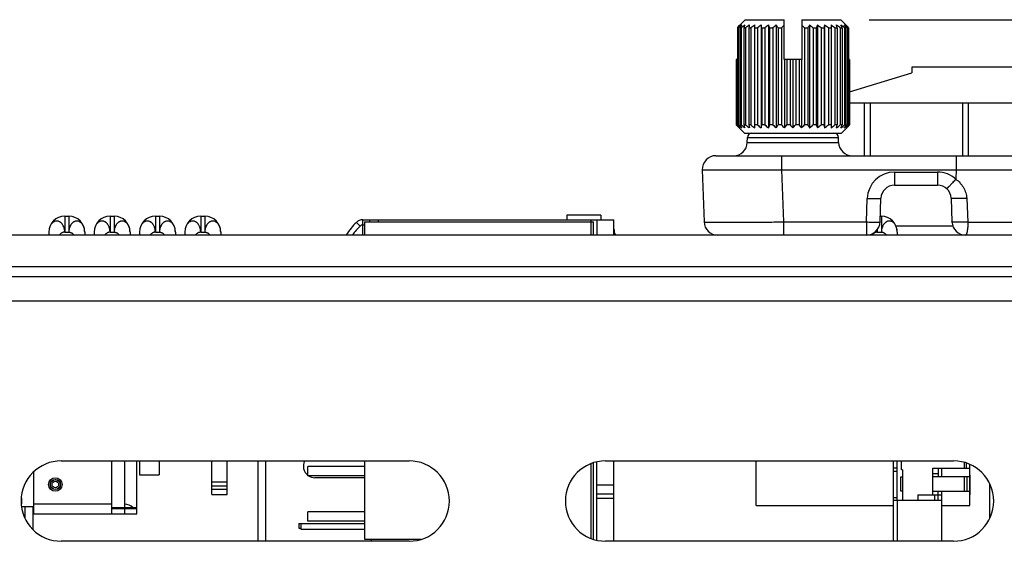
# Model space of a CAD drawing. Header units: inches. Extents: x 0 to 34, y 0 to 22.
# Tile 71 of 106: x 13.9 to 16, y 11.9 to 13. Entities that reach past the tile are written whole.
import ezdxf

# ---------------------------------------------------------------- set-up
doc = ezdxf.new("R2010")
doc.units = ezdxf.units.IN
doc.header["$LTSCALE"] = 1.87
doc.header["$MEASUREMENT"] = 0
doc.layers.get('0').update_dxf_attribs({"linetype": 'CONTINUOUS'})
for name, color, linetype in [('02___PRT_ALL_AXES', 7, 'CONTINUOUS'), ('03___PRT_ALL_CURVES', 7, 'CONTINUOUS'), ('DATUMCURVES', 7, 'CONTINUOUS'), ('DIMENSIONS', 7, 'CONTINUOUS'), ('SD_DOOR', 7, 'CONTINUOUS')]:
    doc.layers.add(name, color=color, linetype=linetype)
doc.styles.get("Standard").update_dxf_attribs({"font": 'txt', "width": 0.8})
doc.dimstyles.new('DIMSTYLE_1', dxfattribs={"dimtxt": 0.125, "dimasz": 0.18, "dimexe": 0.125, "dimexo": 0.0625, "dimgap": 0.0625, "dimtad": 0, "dimtih": 1, "dimtoh": 1, "dimzin": 4, "dimdsep": 46, "dimtxsty": 'STANDARD', "dimblk": '_FILLED', "dimblk1": '_FILLED', "dimblk2": '_FILLED', "dimcen": 0.09, "dimadec": 0, "dimazin": 0, "dimtp": 0.01, "dimtm": 0.01, "dimtfac": 1, "dimtofl": 0, "dimtmove": 0, "dimatfit": 3, "dimldrblk": '_FILLED', "dimfxl": 1, "dimtolj": 1, "dimtzin": 4, "dimarcsym": 0})

# ---------------------------------------------------------------- blocks, each defined once
blk = doc.blocks.new('_FILLED')
at = {"color": 0, "linetype": 'BYBLOCK'}
blk.add_solid([(0, 0), (-1, 0.174), (-1, -0.174)], dxfattribs=at)
blk = doc.blocks.new('*D5')
at = {"layer": 'DIMENSIONS', "color": 2, "linetype": 'CONTINUOUS'}
for p, q in [((15.7295, 13.0406), (22.6206, 13.0406)), ((22.4956, 13.0406), (22.4956, 10.7789)), ((22.4956, 8.2671), (22.4956, 10.5289)), ((20.9262, 8.2671), (22.6206, 8.2671))]:
    blk.add_line(p, q, dxfattribs=at)
at = {"layer": 'DIMENSIONS', "color": 2, "linetype": 'CONTINUOUS', "xscale": 0.18, "yscale": 0.18, "zscale": 0.18}
for p, rotation in [((22.4956, 13.0406), 90), ((22.4956, 8.2671), 270)]:
    blk.add_blockref('_FILLED', p, dxfattribs=dict(at, rotation=rotation))
at = {"layer": 'DIMENSIONS', "color": 2, "linetype": 'CONTINUOUS', "insert": (22.4956, 10.7164), "char_height": 0.125, "width": 1.225, "attachment_point": 2, "line_spacing_factor": 0.9}
blk.add_mtext('4.77{\\Ftxt.shx;\\W1.000000;\\H0.125000; }[121.2]', dxfattribs=at)

msp = doc.modelspace()

# ---------------------------------------------------------------- linework, layer by layer
at = {"color": 7, "linetype": 'CONTINUOUS'}
for p, q in [((15.6865, 12.8815), (15.8243, 12.9237)), ((15.8243, 12.9358), (15.8243, 12.9237)), ((16.0802, 12.9358), (15.8243, 12.9358)), ((15.6865, 12.857), (16.0821, 12.857)), ((15.7199, 12.7406), (15.7199, 12.857)), ((15.7317, 12.857), (15.7317, 12.7406)), ((15.9365, 12.7406), (15.9365, 12.857)), ((15.9483, 12.857), (15.9483, 12.7406)), ((13.9553, 12.6071), (13.9553, 12.5721)), ((13.9553, 12.6071), (13.9643, 12.6071)), ((13.9643, 12.6071), (13.9643, 12.5721)), ((14.0553, 12.6071), (14.0553, 12.5721)), ((14.0553, 12.6071), (14.0643, 12.6071)), ((14.0643, 12.6071), (14.0643, 12.5721)), ((14.1553, 12.6071), (14.1553, 12.5721)), ((14.1553, 12.6071), (14.1643, 12.6071)), ((14.1643, 12.6071), (14.1643, 12.5721)), ((14.2553, 12.6071), (14.2553, 12.5721)), ((14.2553, 12.6071), (14.2643, 12.6071)), ((14.2643, 12.6071), (14.2643, 12.5721)), ((14.6128, 12.5877), (14.6128, 12.5995)), ((14.6128, 12.5995), (15.1668, 12.5995)), ((14.6278, 12.5995), (14.6278, 12.5949)), ((14.6478, 12.5949), (14.6478, 12.5995)), ((15.0628, 12.6095), (15.0628, 12.5995)), ((15.1378, 12.6095), (15.0628, 12.6095)), ((15.1168, 12.5656), (15.1168, 12.5995)), ((15.1288, 12.5995), (15.1288, 12.5656)), ((15.1378, 12.6095), (15.1378, 12.5995)), ((15.1668, 12.5656), (15.1668, 12.5995)), ((15.7543, 12.6072), (15.7567, 12.6072)), ((15.7567, 12.6072), (15.7567, 12.5722)), ((14.6069, 12.5854), (14.5986, 12.5936)), ((14.6085, 12.5867), (14.6069, 12.5854)), ((14.6168, 12.5877), (14.6128, 12.5877)), ((14.6128, 12.5656), (14.6128, 12.5875)), ((14.6168, 12.5949), (14.6168, 12.5656)), ((14.6168, 12.5949), (15.1218, 12.5949)), ((15.1218, 12.5656), (15.1218, 12.5949)), ((15.7477, 12.5722), (15.7473, 12.5771)), ((15.7477, 12.5778), (15.7477, 12.5722)), ((15.9145, 12.5854), (15.7889, 12.5854)), ((13.9203, 12.5721), (13.9203, 12.5656)), ((13.9553, 12.5721), (13.9643, 12.5721)), ((13.9993, 12.5721), (13.9993, 12.5656)), ((14.0203, 12.5721), (14.0203, 12.5656)), ((14.0553, 12.5721), (14.0643, 12.5721)), ((14.0993, 12.5721), (14.0993, 12.5656)), ((14.1203, 12.5721), (14.1203, 12.5656)), ((14.1553, 12.5721), (14.1643, 12.5721)), ((14.1993, 12.5721), (14.1993, 12.5656)), ((14.2203, 12.5721), (14.2203, 12.5656)), ((14.2553, 12.5721), (14.2643, 12.5721)), ((14.2993, 12.5721), (14.2993, 12.5656)), ((15.7477, 12.5722), (15.7567, 12.5722)), ((15.7917, 12.5722), (15.7917, 12.5656)), ((16.3468, 12.4738), (13.5168, 12.4738)), ((16.3468, 12.4198), (13.5168, 12.4198)), ((14.0594, 11.9505), (14.0594, 12.0676)), ((14.087, 12.0676), (14.087, 11.9643)), ((14.1145, 11.9643), (14.1145, 12.0676)), ((14.1206, 12.0676), (14.1206, 12.0369)), ((14.1639, 12.0676), (14.1639, 12.0369)), ((14.2801, 11.9936), (14.2801, 12.0676)), ((14.3135, 11.9936), (14.3135, 12.0676)), ((14.3815, 12.0676), (14.3815, 11.8904)), ((14.3992, 11.8904), (14.3992, 12.0676)), ((14.4918, 12.0349), (14.4918, 12.0549)), ((14.6168, 12.0549), (14.4918, 12.0549)), ((14.6168, 12.0676), (14.6168, 11.8949)), ((15.1168, 11.897), (15.1168, 12.061)), ((15.1218, 11.8949), (15.1218, 12.0631)), ((15.1288, 11.893), (15.1288, 12.065)), ((15.1668, 11.8904), (15.1668, 12.0676)), ((15.4802, 11.9692), (15.4802, 12.0676)), ((13.8874, 11.9505), (13.8874, 12.0436)), ((14.1206, 12.0369), (14.1639, 12.0369)), ((14.6168, 12.0349), (14.4918, 12.0349)), ((15.9522, 12.0321), (15.9522, 12.0517)), ((14.3135, 12.0208), (14.2801, 12.0208)), ((14.2801, 12.0124), (14.3135, 12.0124)), ((14.6168, 12.0305), (14.5068, 12.0305)), ((15.1288, 12.0145), (15.1668, 12.0145)), ((14.3135, 12.0048), (14.2801, 12.0048)), ((14.2801, 11.9936), (14.3135, 11.9936)), ((15.1668, 11.9945), (15.1288, 11.9945)), ((15.9522, 11.9692), (15.9522, 12.0006)), ((13.8598, 11.979), (13.8589, 11.979)), ((13.8598, 11.9856), (13.8598, 11.9725)), ((14.0594, 11.9721), (13.8874, 11.9721)), ((15.1668, 11.9845), (15.1288, 11.9845)), ((15.4802, 11.9692), (15.7837, 11.9692)), ((15.89, 11.9692), (15.9522, 11.9692)), ((13.8874, 11.9662), (13.8606, 11.9662)), ((13.8677, 11.9423), (13.8677, 11.9662)), ((13.8854, 11.916), (13.8854, 11.9662)), ((13.8874, 11.9505), (14.1145, 11.9505)), ((14.1145, 11.9643), (14.0594, 11.9643)), ((14.0594, 11.9623), (14.1145, 11.9623)), ((14.087, 11.9623), (14.087, 11.9505)), ((14.1145, 11.9505), (14.1145, 11.9623)), ((14.4918, 11.9349), (14.4918, 11.9549)), ((14.6168, 11.9549), (14.4918, 11.9549)), ((14.4718, 11.9295), (14.4718, 11.9195)), ((14.4718, 11.9295), (14.6168, 11.9295)), ((14.4768, 11.9165), (14.4768, 11.9285)), ((14.6168, 11.9285), (14.4768, 11.9285)), ((14.6168, 11.9349), (14.4918, 11.9349)), ((14.4718, 11.9195), (14.4768, 11.9195)), ((14.6168, 11.9165), (14.4768, 11.9165)), ((14.6168, 11.8949), (14.7417, 11.8949)), ((14.6318, 11.8904), (14.6318, 11.8949))]:
    msp.add_line(p, q, dxfattribs=at)
at = {"color": 6, "linetype": 'CONTINUOUS'}
for p, q in [((15.7837, 11.8904), (15.7837, 12.0676)), ((15.7916, 11.9812), (15.7916, 12.0676)), ((15.8014, 12.0478), (15.8014, 12.0676)), ((15.9404, 12.0517), (15.9404, 12.064)), ((15.9443, 12.0517), (15.9443, 12.0624)), ((15.9522, 12.0517), (15.9522, 12.0591)), ((15.7916, 12.0517), (15.7837, 12.0517)), ((15.7916, 12.0439), (15.7837, 12.0439)), ((15.8034, 12.0478), (15.8014, 12.0478)), ((15.8034, 12.0478), (15.8034, 11.9809)), ((15.8703, 11.9927), (15.8703, 12.0517)), ((15.8703, 12.0517), (15.9522, 12.0517)), ((15.8703, 12.0399), (15.8821, 12.0399)), ((15.8821, 12.0517), (15.8821, 12.0321)), ((15.89, 12.0321), (15.89, 12.0517)), ((15.7995, 12.0006), (15.7995, 12.0321)), ((15.7995, 12.0321), (15.8034, 12.0321)), ((15.9522, 12.0321), (15.8703, 12.0321)), ((15.9404, 12.0006), (15.9404, 12.0321)), ((15.9463, 12.0006), (15.9463, 12.0321)), ((15.9522, 12.0006), (15.9522, 12.0321)), ((15.8034, 12.0006), (15.7995, 12.0006)), ((15.8369, 11.9927), (15.8369, 11.9809)), ((15.8369, 11.9927), (15.89, 11.9927)), ((15.8703, 12.0006), (15.9522, 12.0006)), ((15.8743, 11.9927), (15.8743, 11.9809)), ((15.8821, 11.9809), (15.8821, 12.0006)), ((15.89, 11.8904), (15.89, 12.0006)), ((15.7837, 11.9868), (15.7916, 11.9868)), ((15.7837, 11.9809), (15.89, 11.9809)), ((15.7916, 11.9809), (15.7916, 11.8904))]:
    msp.add_line(p, q, dxfattribs=at)
at = {"color": 3, "linetype": 'CONTINUOUS'}
msp.add_line((15.9958, 11.9421), (15.9958, 12.016), dxfattribs=at)
at = {"color": 7, "linetype": 'CONTINUOUS'}
for radius in [0.0149, 0.0113, 0.0108, 0.00721]:
    msp.add_circle((13.9346, 12.0154), radius, dxfattribs=at)
for centre, radius, start, end in [((13.9553, 12.5721), 0.035, 90, 180), ((13.9643, 12.5721), 0.035, 0, 90), ((14.0553, 12.5721), 0.035, 90, 180), ((14.0643, 12.5721), 0.035, 0, 90), ((14.1553, 12.5721), 0.035, 90, 180), ((14.1643, 12.5721), 0.035, 0, 90), ((14.2553, 12.5721), 0.035, 90, 180), ((14.2643, 12.5721), 0.035, 0, 90), ((14.6128, 12.5795), 0.02, 90, 135.2065), ((15.7567, 12.5722), 0.035, 0, 90), ((14.7228, 12.4703), 0.175, 135.2065, 146.7862), ((14.7217, 12.4686), 0.1638, 134.5282, 143.372), ((15.1968, 12.5795), 0.03, 180, 207.8131), ((14.5068, 12.0555), 0.025, 150.8303, 232.7759), ((14.5068, 12.0555), 0.025, 235.7844, 270), ((14.0785, 11.9702), 0.00787, 270, 311.4096), ((14.0785, 11.9702), 0.0197, 336.208, 342.453)]:
    msp.add_arc(centre, radius, start, end, dxfattribs=at)
at = {"color": 40, "linetype": 'CONTINUOUS'}
msp.add_arc((14.7228, 12.4703), 0.175, 146.7862, 147.0114, dxfattribs=at)
at = {"color": 7, "linetype": 'CONTINUOUS'}
msp.add_ellipse((14.087, 11.9446), major_axis=(0, 0.0276), ratio=1, start_param=-0.775193, end_param=0, dxfattribs=at)
for points, knots in [([(13.9553, 12.5721), (13.9553, 12.5737), (13.9551, 12.5761), (13.9545, 12.5792), (13.9537, 12.5822), (13.9526, 12.5851), (13.9512, 12.5877), (13.95, 12.5894), (13.9487, 12.591), (13.9475, 12.5922), (13.9465, 12.5931), (13.9456, 12.5939), (13.9443, 12.5947), (13.9429, 12.5954), (13.9418, 12.5959), (13.9407, 12.5962), (13.9393, 12.5965), (13.9376, 12.5966), (13.9359, 12.5965), (13.9345, 12.5962), (13.9334, 12.5959), (13.9323, 12.5954), (13.9309, 12.5947), (13.9294, 12.5937), (13.9279, 12.5924), (13.9266, 12.591), (13.9253, 12.5894), (13.9242, 12.5877), (13.9232, 12.5857), (13.9223, 12.5837), (13.9213, 12.5807), (13.9205, 12.5769), (13.9203, 12.5737), (13.9203, 12.5721)], [0, 0, 0, 0, 0.072508, 0.108406, 0.143768, 0.212366, 0.245432, 0.277519, 0.308592, 0.338664, 0.353322, 0.367717, 0.395721, 0.422828, 0.436142, 0.44935, 0.47551, 0.501403, 0.527082, 0.552872, 0.565965, 0.579269, 0.606567, 0.634706, 0.663507, 0.693043, 0.723587, 0.75534, 0.788216, 0.822029, 0.856618, 0.927611, 1, 1, 1, 1]), ([(13.9993, 12.5721), (13.9993, 12.5737), (13.9991, 12.5769), (13.9983, 12.5807), (13.9973, 12.5837), (13.9964, 12.5857), (13.9954, 12.5877), (13.9943, 12.5894), (13.993, 12.591), (13.9917, 12.5924), (13.9902, 12.5937), (13.9887, 12.5947), (13.9873, 12.5954), (13.9862, 12.5959), (13.9851, 12.5962), (13.9837, 12.5965), (13.982, 12.5966), (13.9803, 12.5965), (13.9789, 12.5962), (13.9778, 12.5959), (13.9767, 12.5954), (13.9753, 12.5947), (13.974, 12.5939), (13.9731, 12.5931), (13.9721, 12.5922), (13.9709, 12.591), (13.9696, 12.5894), (13.9684, 12.5877), (13.967, 12.5851), (13.9659, 12.5822), (13.9651, 12.5792), (13.9645, 12.5761), (13.9643, 12.5737), (13.9643, 12.5721)], [0, 0, 0, 0, 0.072389, 0.143382, 0.177971, 0.211784, 0.24466, 0.276413, 0.306957, 0.336493, 0.365294, 0.393433, 0.420731, 0.434035, 0.447128, 0.472918, 0.498597, 0.52449, 0.55065, 0.563858, 0.577172, 0.604279, 0.632283, 0.646678, 0.661336, 0.691408, 0.722481, 0.754568, 0.787634, 0.856232, 0.891594, 0.927492, 1, 1, 1, 1]), ([(14.0553, 12.5721), (14.0553, 12.5729), (14.0552, 12.5745), (14.0549, 12.5769), (14.0545, 12.5792), (14.0539, 12.5815), (14.0531, 12.5837), (14.0522, 12.5857), (14.0512, 12.5877), (14.05, 12.5894), (14.0487, 12.591), (14.0475, 12.5922), (14.0465, 12.5931), (14.0455, 12.5939), (14.0443, 12.5947), (14.0429, 12.5954), (14.0418, 12.5959), (14.0407, 12.5962), (14.0393, 12.5965), (14.0376, 12.5966), (14.0359, 12.5965), (14.0345, 12.5962), (14.0334, 12.5959), (14.0323, 12.5954), (14.0309, 12.5947), (14.0294, 12.5937), (14.0279, 12.5925), (14.0266, 12.591), (14.0253, 12.5894), (14.0242, 12.5877), (14.0228, 12.585), (14.0215, 12.5815), (14.0205, 12.5769), (14.0203, 12.5737), (14.0203, 12.5721)], [0, 0, 0, 0, 0.036331, 0.072545, 0.108413, 0.143769, 0.178485, 0.21244, 0.245508, 0.277591, 0.308668, 0.33876, 0.353428, 0.367826, 0.395814, 0.42288, 0.436178, 0.449378, 0.475547, 0.501469, 0.527172, 0.55297, 0.566054, 0.579339, 0.606573, 0.634659, 0.663473, 0.693083, 0.723703, 0.755484, 0.788346, 0.856625, 0.927583, 1, 1, 1, 1]), ([(14.0993, 12.5721), (14.0993, 12.5737), (14.0991, 12.5769), (14.0983, 12.5807), (14.0973, 12.5837), (14.0964, 12.5857), (14.0954, 12.5877), (14.0943, 12.5894), (14.093, 12.591), (14.0917, 12.5924), (14.0902, 12.5937), (14.0887, 12.5947), (14.0873, 12.5954), (14.0862, 12.5959), (14.0851, 12.5962), (14.0837, 12.5965), (14.082, 12.5966), (14.0803, 12.5965), (14.0789, 12.5962), (14.0778, 12.5959), (14.0767, 12.5954), (14.0753, 12.5947), (14.074, 12.5939), (14.0731, 12.5931), (14.0721, 12.5922), (14.0709, 12.591), (14.0696, 12.5894), (14.0684, 12.5877), (14.067, 12.5851), (14.0659, 12.5822), (14.0651, 12.5792), (14.0645, 12.5761), (14.0643, 12.5737), (14.0643, 12.5721)], [0, 0, 0, 0, 0.072389, 0.143382, 0.177971, 0.211784, 0.24466, 0.276413, 0.306957, 0.336493, 0.365294, 0.393433, 0.420731, 0.434035, 0.447128, 0.472918, 0.498597, 0.52449, 0.55065, 0.563858, 0.577172, 0.604279, 0.632283, 0.646678, 0.661336, 0.691408, 0.722481, 0.754568, 0.787634, 0.856232, 0.891594, 0.927492, 1, 1, 1, 1]), ([(14.1553, 12.5721), (14.1553, 12.5729), (14.1552, 12.5745), (14.1549, 12.5769), (14.1545, 12.5792), (14.1539, 12.5815), (14.1531, 12.5837), (14.1522, 12.5857), (14.1512, 12.5877), (14.15, 12.5894), (14.1487, 12.591), (14.1475, 12.5922), (14.1465, 12.5931), (14.1455, 12.5939), (14.1443, 12.5947), (14.1429, 12.5954), (14.1418, 12.5959), (14.1407, 12.5962), (14.1393, 12.5965), (14.1376, 12.5966), (14.1359, 12.5965), (14.1345, 12.5962), (14.1334, 12.5959), (14.1323, 12.5954), (14.1309, 12.5947), (14.1294, 12.5937), (14.1279, 12.5925), (14.1266, 12.591), (14.1253, 12.5894), (14.1242, 12.5877), (14.1228, 12.585), (14.1215, 12.5815), (14.1205, 12.5769), (14.1203, 12.5737), (14.1203, 12.5721)], [0, 0, 0, 0, 0.036331, 0.072545, 0.108413, 0.143769, 0.178485, 0.21244, 0.245508, 0.277591, 0.308668, 0.33876, 0.353428, 0.367826, 0.395814, 0.42288, 0.436178, 0.449378, 0.475547, 0.501469, 0.527172, 0.55297, 0.566054, 0.579339, 0.606573, 0.634659, 0.663473, 0.693083, 0.723703, 0.755484, 0.788346, 0.856625, 0.927583, 1, 1, 1, 1]), ([(14.1993, 12.5721), (14.1993, 12.5737), (14.1991, 12.5769), (14.1981, 12.5815), (14.1968, 12.585), (14.1954, 12.5877), (14.1943, 12.5894), (14.193, 12.591), (14.1917, 12.5925), (14.1902, 12.5937), (14.1887, 12.5947), (14.1873, 12.5954), (14.1862, 12.5959), (14.1851, 12.5962), (14.1837, 12.5965), (14.182, 12.5966), (14.1803, 12.5965), (14.1789, 12.5962), (14.1778, 12.5959), (14.1767, 12.5954), (14.1753, 12.5947), (14.1741, 12.5939), (14.1731, 12.5931), (14.1721, 12.5922), (14.1709, 12.591), (14.1696, 12.5894), (14.1684, 12.5877), (14.1674, 12.5857), (14.1665, 12.5837), (14.1657, 12.5815), (14.1651, 12.5792), (14.1647, 12.5769), (14.1644, 12.5745), (14.1643, 12.5729), (14.1643, 12.5721)], [0, 0, 0, 0, 0.072417, 0.143375, 0.211654, 0.244516, 0.276297, 0.306917, 0.336527, 0.365341, 0.393427, 0.420661, 0.433946, 0.44703, 0.472828, 0.498531, 0.524453, 0.550622, 0.563822, 0.57712, 0.604186, 0.632174, 0.646572, 0.66124, 0.691332, 0.722409, 0.754492, 0.78756, 0.821515, 0.856231, 0.891587, 0.927455, 0.963669, 1, 1, 1, 1]), ([(14.2553, 12.5721), (14.2553, 12.5729), (14.2552, 12.5745), (14.2549, 12.5769), (14.2545, 12.5792), (14.2539, 12.5815), (14.2531, 12.5837), (14.2522, 12.5857), (14.2512, 12.5877), (14.25, 12.5894), (14.2487, 12.591), (14.2475, 12.5922), (14.2465, 12.5931), (14.2455, 12.5939), (14.2443, 12.5947), (14.2429, 12.5954), (14.2418, 12.5959), (14.2407, 12.5962), (14.2393, 12.5965), (14.2376, 12.5966), (14.2359, 12.5965), (14.2345, 12.5962), (14.2334, 12.5959), (14.2323, 12.5954), (14.2309, 12.5947), (14.2294, 12.5937), (14.2279, 12.5925), (14.2266, 12.591), (14.2253, 12.5894), (14.2242, 12.5877), (14.2228, 12.585), (14.2215, 12.5815), (14.2205, 12.5769), (14.2203, 12.5737), (14.2203, 12.5721)], [0, 0, 0, 0, 0.036331, 0.072545, 0.108413, 0.143769, 0.178485, 0.21244, 0.245508, 0.277591, 0.308668, 0.33876, 0.353428, 0.367826, 0.395814, 0.42288, 0.436178, 0.449378, 0.475547, 0.501469, 0.527172, 0.55297, 0.566054, 0.579339, 0.606573, 0.634659, 0.663473, 0.693083, 0.723703, 0.755484, 0.788346, 0.856625, 0.927583, 1, 1, 1, 1]), ([(14.2993, 12.5721), (14.2993, 12.5737), (14.2991, 12.5769), (14.2983, 12.5807), (14.2973, 12.5837), (14.2964, 12.5857), (14.2954, 12.5877), (14.2943, 12.5894), (14.293, 12.591), (14.2917, 12.5924), (14.2902, 12.5937), (14.2887, 12.5947), (14.2873, 12.5954), (14.2862, 12.5959), (14.2851, 12.5962), (14.2837, 12.5965), (14.282, 12.5966), (14.2803, 12.5965), (14.2789, 12.5962), (14.2778, 12.5959), (14.2767, 12.5954), (14.2753, 12.5947), (14.274, 12.5939), (14.2731, 12.5931), (14.2721, 12.5922), (14.2709, 12.591), (14.2696, 12.5894), (14.2684, 12.5877), (14.267, 12.5851), (14.2659, 12.5822), (14.2651, 12.5792), (14.2645, 12.5761), (14.2643, 12.5737), (14.2643, 12.5721)], [0, 0, 0, 0, 0.072389, 0.143382, 0.177971, 0.211784, 0.24466, 0.276413, 0.306957, 0.336493, 0.365294, 0.393433, 0.420731, 0.434035, 0.447128, 0.472918, 0.498597, 0.52449, 0.55065, 0.563858, 0.577172, 0.604279, 0.632283, 0.646678, 0.661336, 0.691408, 0.722481, 0.754568, 0.787634, 0.856232, 0.891594, 0.927492, 1, 1, 1, 1]), ([(14.6128, 12.5877), (14.6121, 12.5877), (14.6106, 12.5875), (14.6092, 12.587), (14.6085, 12.5867)], [0, 0, 0, 0, 0.504573, 1, 1, 1, 1]), ([(15.7917, 12.5722), (15.7917, 12.5738), (15.7915, 12.5769), (15.7907, 12.5808), (15.7897, 12.5837), (15.7888, 12.5858), (15.7878, 12.5877), (15.7867, 12.5895), (15.7855, 12.5911), (15.7841, 12.5925), (15.7826, 12.5937), (15.7811, 12.5948), (15.7797, 12.5955), (15.7786, 12.5959), (15.7775, 12.5963), (15.7761, 12.5965), (15.7744, 12.5966), (15.7727, 12.5965), (15.7713, 12.5963), (15.7702, 12.5959), (15.7691, 12.5955), (15.7677, 12.5948), (15.7665, 12.5939), (15.7655, 12.5931), (15.7645, 12.5923), (15.7633, 12.5911), (15.762, 12.5895), (15.7608, 12.5877), (15.7594, 12.5851), (15.7583, 12.5823), (15.7576, 12.5793), (15.7569, 12.5762), (15.7567, 12.5738), (15.7567, 12.5722)], [0, 0, 0, 0, 0.072389, 0.143382, 0.177971, 0.211784, 0.24466, 0.276413, 0.306957, 0.336493, 0.365294, 0.393433, 0.420731, 0.434035, 0.447128, 0.472918, 0.498597, 0.52449, 0.55065, 0.563858, 0.577172, 0.604279, 0.632283, 0.646678, 0.661336, 0.691408, 0.722481, 0.754568, 0.787634, 0.856232, 0.891594, 0.927492, 1, 1, 1, 1]), ([(13.9492, 12.5704), (13.9481, 12.5698), (13.9461, 12.5684), (13.9444, 12.5666), (13.9436, 12.5656)], [0, 0, 0, 0, 0.497285, 1, 1, 1, 1]), ([(13.9553, 12.5721), (13.9548, 12.5721), (13.9537, 12.572), (13.9522, 12.5717), (13.9507, 12.5711), (13.9497, 12.5706), (13.9492, 12.5704)], [0, 0, 0, 0, 0.24172, 0.488651, 0.741495, 1, 1, 1, 1]), ([(13.9643, 12.5721), (13.9648, 12.5721), (13.9659, 12.572), (13.9675, 12.5716), (13.9691, 12.571), (13.9712, 12.57), (13.9736, 12.5683), (13.9752, 12.5665), (13.976, 12.5656)], [0, 0, 0, 0, 0.116967, 0.236571, 0.359146, 0.484524, 0.741045, 1, 1, 1, 1]), ([(14.0553, 12.5721), (14.0548, 12.5721), (14.0537, 12.572), (14.0521, 12.5716), (14.0505, 12.571), (14.0484, 12.5699), (14.046, 12.5682), (14.0444, 12.5665), (14.0437, 12.5656)], [0, 0, 0, 0, 0.117157, 0.237096, 0.359981, 0.485541, 0.741894, 1, 1, 1, 1]), ([(14.0643, 12.5721), (14.0648, 12.5721), (14.0659, 12.572), (14.0675, 12.5716), (14.0691, 12.571), (14.0712, 12.57), (14.0736, 12.5683), (14.0752, 12.5665), (14.076, 12.5656)], [0, 0, 0, 0, 0.116967, 0.236571, 0.359146, 0.484524, 0.741045, 1, 1, 1, 1]), ([(14.1553, 12.5721), (14.1548, 12.5721), (14.1537, 12.572), (14.1521, 12.5716), (14.1505, 12.571), (14.1484, 12.5699), (14.146, 12.5682), (14.1444, 12.5665), (14.1437, 12.5656)], [0, 0, 0, 0, 0.117157, 0.237096, 0.359981, 0.485541, 0.741894, 1, 1, 1, 1]), ([(14.1643, 12.5721), (14.1648, 12.5721), (14.1659, 12.572), (14.1675, 12.5716), (14.1691, 12.571), (14.1712, 12.5699), (14.1736, 12.5682), (14.1752, 12.5665), (14.176, 12.5656)], [0, 0, 0, 0, 0.117157, 0.237096, 0.359981, 0.485541, 0.741894, 1, 1, 1, 1]), ([(14.2492, 12.5703), (14.2481, 12.5697), (14.2461, 12.5683), (14.2444, 12.5666), (14.2437, 12.5656)], [0, 0, 0, 0, 0.498009, 1, 1, 1, 1]), ([(14.2553, 12.5721), (14.2543, 12.5721), (14.2527, 12.5718), (14.2507, 12.5711), (14.2497, 12.5706), (14.2492, 12.5703)], [0, 0, 0, 0, 0.488105, 0.741338, 1, 1, 1, 1]), ([(14.2643, 12.5721), (14.2648, 12.5721), (14.2659, 12.572), (14.2675, 12.5716), (14.2691, 12.571), (14.2712, 12.57), (14.2736, 12.5683), (14.2752, 12.5665), (14.276, 12.5656)], [0, 0, 0, 0, 0.116967, 0.236571, 0.359146, 0.484524, 0.741045, 1, 1, 1, 1]), ([(15.7477, 12.5722), (15.7472, 12.5722), (15.7461, 12.572), (15.7445, 12.5716), (15.7429, 12.571), (15.7408, 12.57), (15.7384, 12.5683), (15.7368, 12.5665), (15.736, 12.5656)], [0, 0, 0, 0, 0.117149, 0.237094, 0.359997, 0.48558, 0.741958, 1, 1, 1, 1]), ([(15.7567, 12.5722), (15.7573, 12.5722), (15.7583, 12.5721), (15.76, 12.5717), (15.7616, 12.5711), (15.7636, 12.57), (15.7661, 12.5683), (15.7677, 12.5666), (15.7684, 12.5656)], [0, 0, 0, 0, 0.116957, 0.236564, 0.359156, 0.484556, 0.741105, 1, 1, 1, 1])]:
    msp.add_open_spline(points, degree=3, knots=knots, dxfattribs=at)
at = {"layer": '02___PRT_ALL_AXES', "color": 3, "linetype": 'CONTINUOUS'}
for p, q in [((16.1988, 12.5656), (13.2981, 12.5656)), ((16.2323, 12.4956), (13.2981, 12.4956))]:
    msp.add_line(p, q, dxfattribs=at)
at = {"layer": '02___PRT_ALL_AXES', "color": 7, "linetype": 'CONTINUOUS'}
for p, q in [((13.9475, 12.0676), (14.7152, 12.0676)), ((15.1483, 12.0676), (15.916, 12.0676)), ((14.7152, 11.8904), (13.9475, 11.8904)), ((15.916, 11.8904), (15.1483, 11.8904))]:
    msp.add_line(p, q, dxfattribs=at)
for centre, start, end in [((13.9475, 11.979), 90, 270), ((14.7152, 11.979), 270, 90), ((15.1483, 11.979), 90, 270), ((15.916, 11.979), 270, 90)]:
    msp.add_arc(centre, 0.0886, start, end, dxfattribs=at)
at = {"layer": '03___PRT_ALL_CURVES', "color": 4, "linetype": 'CONTINUOUS'}
msp.add_line((15.9958, 11.9421), (15.9958, 12.016), dxfattribs=at)
at = {"layer": 'DATUMCURVES', "color": 4, "linetype": 'CONTINUOUS'}
for p, q in [((15.9522, 12.0439), (15.9522, 12.0591)), ((15.9522, 12.036), (15.9522, 11.9927))]:
    msp.add_line(p, q, dxfattribs=at)
at = {"layer": 'SD_DOOR', "color": 7, "linetype": 'CONTINUOUS'}
for p, q in [((15.4563, 13.0406), (15.4436, 13.0281)), ((15.4563, 13.0406), (15.5422, 13.0406)), ((15.5422, 12.9526), (15.5422, 13.0406)), ((15.5812, 13.0406), (15.5812, 12.9526)), ((15.5812, 13.0406), (15.667, 13.0406)), ((15.6797, 13.0281), (15.667, 13.0406)), ((15.4393, 13.0227), (15.4393, 12.8084)), ((15.4393, 13.0227), (15.4411, 13.0227)), ((15.4398, 13.0227), (15.4409, 13.0237)), ((15.4409, 13.0237), (15.4401, 13.0237)), ((15.4411, 13.0227), (15.4411, 12.8084)), ((15.4448, 13.0227), (15.4448, 12.8084)), ((15.4448, 13.0227), (15.4477, 13.0227)), ((15.4477, 13.0227), (15.4477, 12.8084)), ((15.4531, 13.0227), (15.4531, 12.8084)), ((15.4531, 13.0227), (15.4571, 13.0227)), ((15.4571, 13.0227), (15.4571, 12.8084)), ((15.4642, 13.0227), (15.4642, 12.8084)), ((15.4642, 13.0227), (15.4691, 13.0227)), ((15.4691, 13.0227), (15.4691, 12.8084)), ((15.4776, 12.8023), (15.4776, 13.0289)), ((15.4776, 13.0227), (15.4834, 13.0227)), ((15.4834, 13.0227), (15.4834, 12.8084)), ((15.4918, 13.0289), (15.4918, 12.8023)), ((15.4931, 13.0227), (15.4931, 12.8084)), ((15.4931, 13.0227), (15.4996, 13.0227)), ((15.4996, 13.0227), (15.4996, 12.8084)), ((15.5077, 13.0289), (15.5077, 12.8023)), ((15.5103, 13.0227), (15.5103, 12.8084)), ((15.5103, 13.0227), (15.5174, 13.0227)), ((15.5174, 13.0227), (15.5174, 12.8084)), ((15.5249, 13.0289), (15.5249, 12.8023)), ((15.5288, 13.0227), (15.5288, 12.8084)), ((15.5288, 13.0227), (15.5362, 13.0227)), ((15.5362, 13.0227), (15.5362, 12.8084)), ((15.5871, 13.0227), (15.5871, 12.8084)), ((15.5871, 13.0227), (15.5945, 13.0227)), ((15.5945, 13.0227), (15.5945, 12.8084)), ((15.5984, 13.0289), (15.5984, 12.8023)), ((15.606, 13.0227), (15.606, 12.8084)), ((15.606, 13.0227), (15.613, 13.0227)), ((15.613, 13.0227), (15.613, 12.8084)), ((15.6156, 13.0289), (15.6156, 12.8023)), ((15.6237, 13.0227), (15.6237, 12.8084)), ((15.6237, 13.0227), (15.6302, 13.0227)), ((15.6302, 13.0227), (15.6302, 12.8084)), ((15.6315, 13.0289), (15.6315, 12.8023)), ((15.6399, 13.0227), (15.6399, 12.8084)), ((15.6399, 13.0227), (15.6457, 13.0227)), ((15.6457, 13.0289), (15.6457, 12.8023)), ((15.6542, 13.0227), (15.6542, 12.8084)), ((15.6542, 13.0227), (15.6591, 13.0227)), ((15.6591, 13.0227), (15.6591, 12.8084)), ((15.6662, 13.0227), (15.6662, 12.8084)), ((15.6662, 13.0227), (15.6702, 13.0227)), ((15.6702, 13.0227), (15.6702, 12.8084)), ((15.6756, 13.0227), (15.6756, 12.8084)), ((15.6756, 13.0227), (15.6786, 13.0227)), ((15.6786, 13.0227), (15.6786, 12.8084)), ((15.6823, 13.0227), (15.6823, 12.8084)), ((15.6823, 13.0227), (15.684, 13.0227)), ((15.6825, 13.0237), (15.6832, 13.0237)), ((15.6825, 13.0237), (15.6835, 13.0227)), ((15.684, 13.0227), (15.684, 12.8084)), ((15.4368, 12.9526), (15.4368, 12.8084)), ((15.4393, 12.9526), (15.4368, 12.9526)), ((15.4374, 12.9526), (15.4374, 12.8084)), ((15.5812, 12.9526), (15.5422, 12.9526)), ((15.5431, 12.9526), (15.5431, 12.8023)), ((15.5481, 12.9526), (15.5481, 12.8084)), ((15.5557, 12.9526), (15.5557, 12.8084)), ((15.5617, 12.9526), (15.5617, 12.8023)), ((15.5677, 12.9526), (15.5677, 12.8084)), ((15.5753, 12.9526), (15.5753, 12.8084)), ((15.5803, 12.9526), (15.5803, 12.8023)), ((15.6865, 12.9526), (15.684, 12.9526)), ((15.6859, 12.9526), (15.6859, 12.8084)), ((15.6865, 12.9526), (15.6865, 12.8084)), ((15.4374, 12.8084), (15.4368, 12.8084)), ((15.4411, 12.8084), (15.4393, 12.8084)), ((15.4545, 12.7906), (15.4428, 12.8023)), ((15.4477, 12.8084), (15.4448, 12.8084)), ((15.4571, 12.8084), (15.4531, 12.8084)), ((15.4691, 12.8084), (15.4642, 12.8084)), ((15.4834, 12.8084), (15.4776, 12.8084)), ((15.4996, 12.8084), (15.4931, 12.8084)), ((15.5174, 12.8084), (15.5103, 12.8084)), ((15.5362, 12.8084), (15.5288, 12.8084)), ((15.5557, 12.8084), (15.5481, 12.8084)), ((15.5753, 12.8084), (15.5677, 12.8084)), ((15.5945, 12.8084), (15.5871, 12.8084)), ((15.613, 12.8084), (15.606, 12.8084)), ((15.6302, 12.8084), (15.6237, 12.8084)), ((15.6457, 12.8084), (15.6399, 12.8084)), ((15.6591, 12.8084), (15.6542, 12.8084)), ((15.6702, 12.8084), (15.6662, 12.8084)), ((15.6688, 12.7906), (15.6805, 12.8023)), ((15.6786, 12.8084), (15.6756, 12.8084)), ((15.684, 12.8084), (15.6823, 12.8084)), ((15.6865, 12.8084), (15.6859, 12.8084)), ((15.4545, 12.7906), (15.6688, 12.7906)), ((15.4609, 12.7695), (15.4613, 12.7809)), ((15.4613, 12.7809), (15.662, 12.7809)), ((15.6624, 12.7695), (15.662, 12.7809)), ((15.4609, 12.7695), (15.6624, 12.7695)), ((15.3916, 12.7406), (16.0667, 12.7406)), ((15.5365, 12.7406), (15.5365, 12.7095)), ((15.9218, 12.7406), (15.9218, 12.7095)), ((15.3616, 12.7095), (15.3657, 12.5945)), ((15.5365, 12.7095), (15.5405, 12.5945)), ((15.5365, 12.7095), (15.9218, 12.7095)), ((15.9218, 12.7095), (15.9211, 12.6889)), ((15.7856, 12.7045), (15.7856, 12.6756)), ((15.7856, 12.7045), (15.8807, 12.7045)), ((15.8807, 12.7045), (15.8807, 12.6756)), ((15.7856, 12.6756), (15.8807, 12.6756)), ((15.7239, 12.5945), (15.7257, 12.6466)), ((15.7538, 12.5945), (15.7557, 12.6466)), ((15.9107, 12.6466), (15.9125, 12.5945)), ((15.945, 12.6465), (15.9476, 12.5944)), ((15.5405, 12.5945), (15.5405, 12.5656)), ((15.5405, 12.5945), (15.7239, 12.5945)), ((15.7239, 12.5945), (15.7239, 12.5656))]:
    msp.add_line(p, q, dxfattribs=at)
for centre, radius, start, end in [((15.7451, 12.78), 0.3904, 141.3645, 141.5527), ((15.7179, 12.8018), 0.3556, 140.4698, 141.3719), ((15.7147, 12.6938), 0.4279, 128.4472, 129.7517), ((15.7515, 12.8347), 0.3597, 147.3355, 148.4905), ((15.7258, 12.6658), 0.4525, 126.6417, 127.926), ((15.8349, 12.8634), 0.4137, 156.4262, 157.3514), ((15.7428, 12.6418), 0.4762, 125.6204, 126.8708), ((16.1311, 12.8819), 0.6817, 167.5448, 168.0731), ((15.756, 12.6355), 0.4819, 125.285, 126.5306), ((15.7691, 12.6418), 0.4762, 125.6204, 126.8708), ((14.8262, 12.8819), 0.6817, 11.9269, 12.4552), ((15.7778, 12.6658), 0.4525, 126.6417, 127.926), ((15.1285, 12.8634), 0.4137, 22.6486, 23.5738), ((15.791, 12.6938), 0.4279, 128.4472, 129.7517), ((15.2221, 12.8347), 0.3597, 31.5095, 32.6645), ((15.8097, 12.7241), 0.405, 131.3503, 132.4831), ((15.3052, 12.7147), 0.4176, 47.534, 48.6326), ((15.8888, 12.8425), 0.3451, 147.3109, 148.515), ((15.3229, 12.6822), 0.4428, 50.2703, 51.5308), ((15.9782, 12.8705), 0.3957, 156.4051, 157.3725), ((15.3362, 12.6535), 0.468, 52.0953, 53.3371), ((16.2665, 12.8885), 0.6503, 167.5321, 168.0859), ((15.3542, 12.6418), 0.4762, 53.1292, 54.3796), ((15.3674, 12.6355), 0.4819, 53.4694, 54.715), ((15.0228, 12.8885), 0.6503, 11.9141, 12.4679), ((15.3805, 12.6418), 0.4762, 53.1292, 54.3796), ((15.305, 12.8705), 0.3957, 22.6275, 23.5949), ((15.3881, 12.6535), 0.468, 52.0953, 53.3371), ((15.3992, 12.6822), 0.4428, 50.2703, 51.5308), ((15.3843, 12.8425), 0.3451, 31.485, 32.6891), ((15.4149, 12.8094), 0.3435, 38.6122, 39.5461), ((15.3783, 12.78), 0.3904, 38.4473, 38.6355), ((15.7337, 13.092), 0.4106, 223.688, 223.9277), ((15.716, 13.1128), 0.4126, 227.5312, 228.8104), ((15.723, 13.0817), 0.3958, 223.9281, 224.1036), ((15.7136, 13.0726), 0.3826, 224.1034, 224.3181), ((15.711, 13.0239), 0.3468, 218.4146, 219.722), ((15.7037, 13.0629), 0.3687, 224.3181, 224.5401), ((15.688, 13.0474), 0.3467, 224.5365, 224.9986), ((15.7241, 13.149), 0.4428, 230.2703, 231.5308), ((15.739, 12.9887), 0.3451, 211.485, 212.6891), ((15.7352, 13.1777), 0.468, 232.0953, 233.3371), ((15.8184, 12.9607), 0.3957, 202.6275, 203.5949), ((15.7428, 13.1894), 0.4762, 233.1292, 234.3796), ((16.1005, 12.9427), 0.6503, 191.9141, 192.4679), ((15.756, 13.1956), 0.4819, 233.4694, 234.715), ((15.7691, 13.1894), 0.4762, 233.1292, 234.3796), ((14.8568, 12.9427), 0.6503, 347.5321, 348.0859), ((15.7871, 13.1777), 0.468, 232.0953, 233.3371), ((15.1451, 12.9607), 0.3957, 336.4051, 337.3725), ((15.8004, 13.149), 0.4428, 230.2703, 231.5308), ((15.2345, 12.9887), 0.3451, 327.3109, 328.515), ((15.8148, 13.1128), 0.4126, 227.5312, 228.8104), ((15.2763, 13.0239), 0.3468, 320.278, 321.5854), ((15.8324, 13.0727), 0.3827, 223.6773, 224.9631), ((15.3008, 13.063), 0.3688, 315.0127, 316.3468), ((15.8577, 13.0326), 0.3606, 218.4396, 219.697), ((15.3181, 13.1021), 0.3983, 311.1666, 312.4919), ((15.9012, 12.9964), 0.3597, 211.5095, 212.6645), ((15.3323, 13.1374), 0.4279, 308.4472, 309.7517), ((15.9948, 12.9677), 0.4137, 202.6486, 203.5738), ((15.3456, 13.1654), 0.4525, 306.6417, 307.926), ((16.2971, 12.9493), 0.6817, 191.9269, 192.4552), ((15.3542, 13.1894), 0.4762, 305.6204, 306.8708), ((15.3674, 13.1956), 0.4819, 305.285, 306.5306), ((14.9922, 12.9493), 0.6817, 347.5448, 348.0731), ((15.3805, 13.1894), 0.4762, 305.6204, 306.8708), ((15.3975, 13.1654), 0.4525, 306.6417, 307.926), ((15.2884, 12.9677), 0.4137, 336.4262, 337.3514), ((15.4087, 13.1374), 0.4279, 308.4472, 309.7517), ((15.3719, 12.9964), 0.3597, 327.3355, 328.4905), ((15.4169, 13.1021), 0.3983, 311.1666, 312.4919), ((15.4016, 13.0326), 0.3606, 320.303, 321.5604), ((15.4323, 13.0504), 0.351, 315.0042, 315.4606), ((15.4197, 13.0629), 0.3687, 315.4599, 315.6819), ((15.4098, 13.0726), 0.3826, 315.6819, 315.8966), ((15.4003, 13.0817), 0.3958, 315.8964, 316.0719), ((15.3896, 13.092), 0.4106, 316.0723, 316.312), ((15.4713, 12.7806), 0.01, 90, 178), ((15.652, 12.7806), 0.01, 2, 90), ((15.4309, 12.7706), 0.03, 270, 358), ((15.6924, 12.7706), 0.03, 182, 270), ((15.3916, 12.7106), 0.03, 90, 182), ((15.7856, 12.6445), 0.06, 90.0002, 178), ((15.8807, 12.6445), 0.06, 47.6958, 90), ((15.7856, 12.6456), 0.03, 90, 178.0001), ((15.8807, 12.6456), 0.03, 2.0018, 90), ((15.3956, 12.5956), 0.03, 181.9997, 270), ((15.7239, 12.5956), 0.03, 270, 358), ((15.9425, 12.5956), 0.03, 182, 270)]:
    msp.add_arc(centre, radius, start, end, dxfattribs=at)
for points, knots in [([(15.3616, 12.7095), (15.3616, 12.7095), (15.3617, 12.7095), (15.3617, 12.7095), (15.3618, 12.7095), (15.3619, 12.7095), (15.362, 12.7095), (15.3621, 12.7095), (15.3623, 12.7095), (15.3626, 12.7094), (15.363, 12.7094), (15.3636, 12.7094), (15.3643, 12.7094), (15.365, 12.7094), (15.3659, 12.7093), (15.3669, 12.7093), (15.368, 12.7093), (15.3697, 12.7093), (15.372, 12.7092), (15.3751, 12.7092), (15.3786, 12.7092), (15.3824, 12.7092), (15.3866, 12.7092), (15.3912, 12.7091), (15.3962, 12.7091), (15.4034, 12.7091), (15.4133, 12.7091), (15.4259, 12.7091), (15.4397, 12.7091), (15.4544, 12.7092), (15.4698, 12.7092), (15.4859, 12.7093), (15.5025, 12.7094), (15.5194, 12.7094), (15.5308, 12.7095), (15.5365, 12.7095)], [0, 0, 0, 0, 0.000107, 0.000346, 0.000731, 0.001265, 0.001947, 0.002779, 0.003761, 0.004892, 0.007603, 0.01091, 0.014812, 0.019307, 0.024392, 0.030065, 0.03632, 0.043156, 0.058552, 0.076215, 0.096102, 0.118167, 0.142355, 0.16861, 0.196868, 0.227061, 0.292957, 0.365662, 0.444478, 0.528643, 0.617348, 0.709736, 0.804921, 0.901986, 1, 1, 1, 1]), ([(15.9218, 12.7095), (15.9275, 12.7095), (15.9389, 12.7094), (15.9558, 12.7094), (15.9724, 12.7093), (15.9885, 12.7092), (16.004, 12.7092), (16.0187, 12.7091), (16.0324, 12.7091), (16.0451, 12.7091), (16.0549, 12.7091), (16.0622, 12.7091), (16.0671, 12.7091), (16.0717, 12.7092), (16.0759, 12.7092), (16.0798, 12.7092), (16.0832, 12.7092), (16.0863, 12.7092), (16.0887, 12.7093), (16.0903, 12.7093), (16.0914, 12.7093), (16.0924, 12.7093), (16.0933, 12.7094), (16.0941, 12.7094), (16.0948, 12.7094), (16.0953, 12.7094), (16.0958, 12.7094), (16.096, 12.7095), (16.0962, 12.7095), (16.0964, 12.7095), (16.0965, 12.7095), (16.0966, 12.7095), (16.0966, 12.7095), (16.0967, 12.7095), (16.0967, 12.7095), (16.0967, 12.7095)], [0, 0, 0, 0, 0.098013, 0.195078, 0.290263, 0.382652, 0.471356, 0.555521, 0.634337, 0.707043, 0.772938, 0.803131, 0.831389, 0.857644, 0.881833, 0.903898, 0.923785, 0.941448, 0.956843, 0.963679, 0.969935, 0.975607, 0.980693, 0.985187, 0.98909, 0.992397, 0.995108, 0.996239, 0.997221, 0.998053, 0.998735, 0.999269, 0.999654, 0.999893, 1, 1, 1, 1]), ([(15.9211, 12.6889), (15.9198, 12.6875), (15.9173, 12.6847), (15.9141, 12.6814), (15.9117, 12.6788), (15.9101, 12.677), (15.9085, 12.6753), (15.907, 12.6738), (15.9057, 12.6724), (15.9045, 12.6712), (15.9036, 12.6703), (15.903, 12.6697), (15.9026, 12.6692), (15.9022, 12.6689), (15.9019, 12.6686), (15.9016, 12.6683), (15.9014, 12.6681), (15.9012, 12.668), (15.9011, 12.6678), (15.901, 12.6678), (15.9009, 12.6678), (15.9009, 12.6678), (15.9009, 12.6678)], [0, 0, 0, 0, 0.19604, 0.384171, 0.472825, 0.556811, 0.635361, 0.707768, 0.773374, 0.831524, 0.881667, 0.903605, 0.923387, 0.940961, 0.956279, 0.969305, 0.980024, 0.988424, 0.994501, 0.998276, 0.999347, 1, 1, 1, 1]), ([(15.9211, 12.6889), (15.9244, 12.6864), (15.9291, 12.6821), (15.9344, 12.6756), (15.9379, 12.6704), (15.9408, 12.6648), (15.943, 12.6589), (15.9444, 12.6528), (15.9449, 12.6486), (15.945, 12.6465)], [0, 0, 0, 0, 0.250131, 0.375145, 0.50006, 0.624945, 0.74986, 0.874904, 1, 1, 1, 1]), ([(15.7257, 12.6466), (15.7276, 12.6466), (15.7314, 12.6464), (15.7361, 12.6463), (15.7398, 12.6463), (15.7423, 12.6462), (15.7446, 12.6462), (15.7468, 12.6462), (15.7488, 12.6462), (15.7505, 12.6462), (15.752, 12.6463), (15.7533, 12.6463), (15.7542, 12.6464), (15.7547, 12.6464), (15.755, 12.6464), (15.7553, 12.6465), (15.7554, 12.6465), (15.7555, 12.6465), (15.7556, 12.6466), (15.7556, 12.6466), (15.7557, 12.6466), (15.7557, 12.6466)], [0, 0, 0, 0, 0.194609, 0.381863, 0.470351, 0.554311, 0.632957, 0.705529, 0.771299, 0.829666, 0.880066, 0.922013, 0.955148, 0.968308, 0.979154, 0.987685, 0.991086, 0.993915, 0.996184, 0.997912, 1, 1, 1, 1]), ([(15.945, 12.6465), (15.9429, 12.6464), (15.9386, 12.6463), (15.9334, 12.6461), (15.9293, 12.646), (15.9264, 12.646), (15.9237, 12.646), (15.9211, 12.646), (15.9188, 12.646), (15.9168, 12.646), (15.915, 12.6461), (15.9137, 12.6461), (15.9128, 12.6462), (15.9123, 12.6463), (15.9118, 12.6463), (15.9116, 12.6463), (15.9113, 12.6464), (15.9111, 12.6464), (15.9109, 12.6465), (15.9108, 12.6465), (15.9107, 12.6466), (15.9107, 12.6466), (15.9107, 12.6466)], [0, 0, 0, 0, 0.186249, 0.369872, 0.457928, 0.542173, 0.621665, 0.695489, 0.762764, 0.822758, 0.874777, 0.918227, 0.936601, 0.952669, 0.966385, 0.972349, 0.977716, 0.98666, 0.993239, 0.995667, 0.997553, 1, 1, 1, 1]), ([(15.3657, 12.5945), (15.3657, 12.5945), (15.3657, 12.5945), (15.3657, 12.5945), (15.3658, 12.5945), (15.3659, 12.5945), (15.366, 12.5945), (15.3661, 12.5945), (15.3663, 12.5945), (15.3666, 12.5944), (15.367, 12.5944), (15.3676, 12.5944), (15.3683, 12.5944), (15.3691, 12.5944), (15.3699, 12.5943), (15.3709, 12.5943), (15.372, 12.5943), (15.3737, 12.5943), (15.376, 12.5942), (15.3791, 12.5942), (15.3826, 12.5942), (15.3864, 12.5942), (15.3907, 12.5942), (15.3952, 12.5941), (15.4002, 12.5941), (15.4074, 12.5941), (15.4173, 12.5941), (15.43, 12.5941), (15.4437, 12.5941), (15.4584, 12.5942), (15.4738, 12.5942), (15.4899, 12.5943), (15.5065, 12.5944), (15.5235, 12.5944), (15.5348, 12.5945), (15.5405, 12.5945)], [0, 0, 0, 0, 0.000107, 0.000346, 0.000731, 0.001265, 0.001947, 0.002779, 0.003761, 0.004892, 0.007603, 0.01091, 0.014813, 0.019307, 0.024393, 0.030065, 0.036321, 0.043157, 0.058552, 0.076215, 0.096102, 0.118167, 0.142356, 0.168611, 0.196869, 0.227062, 0.292957, 0.365663, 0.444478, 0.528644, 0.617348, 0.709737, 0.804922, 0.901986, 1, 1, 1, 1]), ([(15.7239, 12.5945), (15.7258, 12.5945), (15.7296, 12.5944), (15.7343, 12.5942), (15.7379, 12.5942), (15.7404, 12.5941), (15.7428, 12.5941), (15.745, 12.5941), (15.7469, 12.5941), (15.7487, 12.5941), (15.7502, 12.5942), (15.7515, 12.5942), (15.7523, 12.5943), (15.7529, 12.5943), (15.7532, 12.5944), (15.7535, 12.5944), (15.7536, 12.5944), (15.7537, 12.5944), (15.7537, 12.5945), (15.7538, 12.5945), (15.7538, 12.5945), (15.7538, 12.5945)], [0, 0, 0, 0, 0.19461, 0.381866, 0.470355, 0.554315, 0.632961, 0.705533, 0.771303, 0.829671, 0.88007, 0.922016, 0.955151, 0.96831, 0.979157, 0.987687, 0.991087, 0.993916, 0.996184, 0.997912, 1, 1, 1, 1]), ([(15.9476, 12.5944), (15.9465, 12.5944), (15.9443, 12.5943), (15.9411, 12.5941), (15.9379, 12.594), (15.9347, 12.5939), (15.9316, 12.5939), (15.9286, 12.5939), (15.9259, 12.5938), (15.9233, 12.5938), (15.9209, 12.5939), (15.9188, 12.5939), (15.9172, 12.5939), (15.9161, 12.594), (15.9153, 12.5941), (15.9147, 12.5941), (15.9141, 12.5941), (15.9136, 12.5942), (15.9132, 12.5942), (15.9129, 12.5943), (15.9127, 12.5943), (15.9126, 12.5944), (15.9125, 12.5944), (15.9125, 12.5945), (15.9125, 12.5945), (15.9125, 12.5945)], [0, 0, 0, 0, 0.091876, 0.184594, 0.276845, 0.367441, 0.455367, 0.539618, 0.619224, 0.693239, 0.760757, 0.821023, 0.873326, 0.896291, 0.91705, 0.935543, 0.95171, 0.965493, 0.976855, 0.98581, 0.992414, 0.99489, 0.996884, 0.998515, 1, 1, 1, 1]), ([(15.9476, 12.5944), (15.9476, 12.5934), (15.9476, 12.5915), (15.9475, 12.5887), (15.9473, 12.586), (15.9471, 12.5825), (15.9468, 12.5792), (15.9464, 12.5761), (15.946, 12.574), (15.9457, 12.5721), (15.9453, 12.5705), (15.9449, 12.569), (15.9444, 12.5678), (15.944, 12.5669), (15.9436, 12.5662), (15.9432, 12.5659), (15.943, 12.5657), (15.9427, 12.5656), (15.9426, 12.5656), (15.9425, 12.5656)], [0, 0, 0, 0, 0.095205, 0.189499, 0.281886, 0.371328, 0.538265, 0.614434, 0.684908, 0.749106, 0.806458, 0.856543, 0.899175, 0.934337, 0.962283, 0.973734, 0.98366, 0.992291, 1, 1, 1, 1]), ([(15.9476, 12.5944), (15.9526, 12.5944), (15.9624, 12.5943), (15.977, 12.5942), (15.9911, 12.5942), (16.0046, 12.5942), (16.0175, 12.5941), (16.0296, 12.5941), (16.0409, 12.5941), (16.0512, 12.5941), (16.0592, 12.5941), (16.0651, 12.5941), (16.069, 12.5942), (16.0727, 12.5942), (16.0761, 12.5942), (16.0792, 12.5942), (16.082, 12.5942), (16.0844, 12.5943), (16.0863, 12.5943), (16.0876, 12.5943), (16.0885, 12.5943), (16.0893, 12.5944), (16.09, 12.5944), (16.0906, 12.5944), (16.0911, 12.5944), (16.0916, 12.5944), (16.092, 12.5945), (16.0922, 12.5945), (16.0924, 12.5945), (16.0925, 12.5945), (16.0926, 12.5945), (16.0926, 12.5945), (16.0927, 12.5945), (16.0927, 12.5945), (16.0927, 12.5945)], [0, 0, 0, 0, 0.102968, 0.203577, 0.301059, 0.39467, 0.483693, 0.567446, 0.645289, 0.716627, 0.780914, 0.810257, 0.837658, 0.863064, 0.886427, 0.907702, 0.926849, 0.943831, 0.958617, 0.965177, 0.971178, 0.976617, 0.981491, 0.985798, 0.989537, 0.992705, 0.995301, 0.997325, 0.998122, 0.998777, 0.999289, 0.99966, 0.999892, 1, 1, 1, 1])]:
    msp.add_open_spline(points, degree=3, knots=knots, dxfattribs=at)

# ---------------------------------------------------------------- dimensions: what is measured, and where the dimension line sits
at = {"layer": 'DIMENSIONS', "color": 2, "linetype": 'CONTINUOUS'}
dim = msp.add_linear_dim(base=(22.4956, 13.0406), p1=(20.8637, 8.2671), p2=(15.667, 13.0406), angle=90, dimstyle='DIMSTYLE_1', dxfattribs=at)
dim.commit()
dim.dimension.update_dxf_attribs({"geometry": '*D5', "text_midpoint": (22.4956, 10.6539), "dimtype": 160})

doc.saveas('drawing.dxf')
